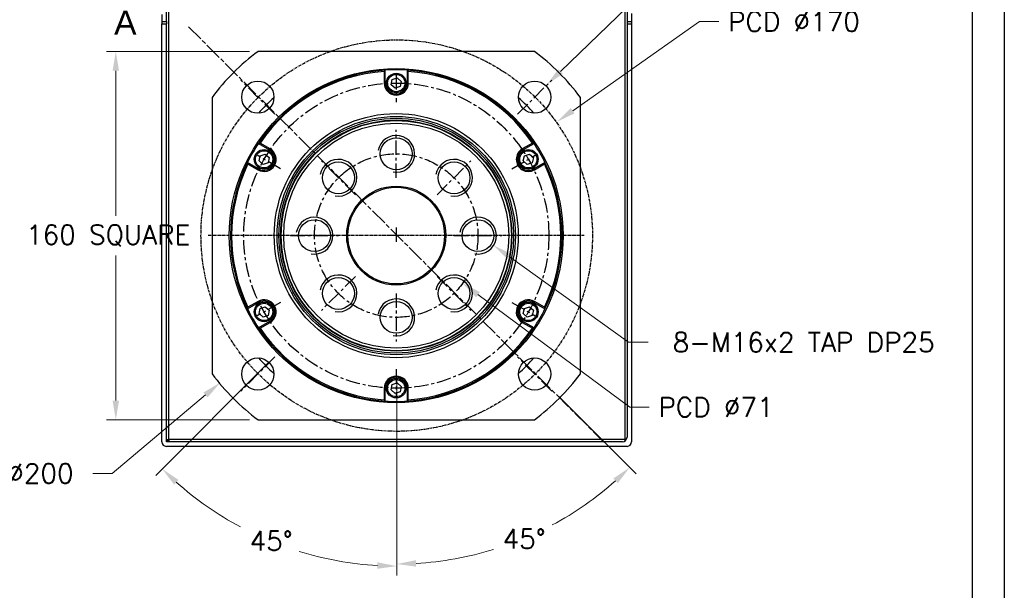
# Model space of a CAD drawing. Header units: inches. Extents: x 0 to 1685, y 0 to 1188.
# Tile 9 of 18: x 1254 to 1682, y 267 to 515. Entities that reach past the tile are written whole.
import ezdxf

# ---------------------------------------------------------------- set-up
doc = ezdxf.new("R2010")
doc.units = ezdxf.units.IN
doc.linetypes.add('CENTER', pattern=[2, 1.25, -0.25, 0.25, -0.25])
doc.linetypes.add('CHAIN', pattern=[0.3543, 0.2362, -0.0295, 0.0591, -0.0295])
doc.layers.add('ATA-CENTER', color=133, linetype='CENTER')
for name, color, linetype, lineweight in [('ATA-DIM', 8, 'Continuous', 25), ('ATA-SECTION', 3, 'CHAIN', 35), ('ATA-Thread', 3, 'Continuous', 25), ('Layer0000', 7, 'Continuous', 25)]:
    doc.layers.add(name, color=color, linetype=linetype, lineweight=lineweight)
doc.styles.get("Standard").update_dxf_attribs({"font": 'simplex.shx'})
doc.styles.add('레이블 문자 (ISO)', font='arial.ttf')
doc.dimstyles.new('ata_A1', dxfattribs={"dimtxt": 4.2, "dimasz": 4.2, "dimexe": 2, "dimexo": 2, "dimgap": 2, "dimtad": 0, "dimtih": 1, "dimtoh": 1, "dimdec": 6, "dimdsep": 46, "dimtxsty": 'Standard', "dimcen": 0, "dimclrd": 252, "dimclre": 252, "dimclrt": 4, "dimadec": 6, "dimazin": 2, "dimtfac": 1, "dimtdec": 6, "dimtofl": 0, "dimtmove": 0, "dimatfit": 3, "dimfxl": 0, "dimtolj": 1, "dimtzin": 0, "dimlwd": 0, "dimlwe": 0, "dimarcsym": 0})

# ---------------------------------------------------------------- blocks, each defined once
blk = doc.blocks.new('*D9568')
at = {"layer": 'ATA-DIM', "color": 252, "lineweight": 0}
for p, q in [((1294.57, 317.8), (1335.12, 351.84)), ((1286.15, 317.8), (1294.57, 317.8))]:
    blk.add_line(p, q, dxfattribs=at)
at = {"layer": 'ATA-DIM', "color": 252}
blk.add_solid([(1336.02, 350.76), (1334.22, 352.91), (1341.55, 357.24)], dxfattribs=at)
at = {"layer": 'Defpoints', "color": 0}
for p in [(1418.15, 421.52), (1341.55, 357.24)]:
    blk.add_point(p, dxfattribs=at)
at = {"layer": 'ATA-DIM', "color": 4, "insert": (1224.19, 322), "char_height": 8.4, "attachment_point": 1}
blk.add_mtext('\\A1;O.D %%C200', dxfattribs=at)
blk = doc.blocks.new('*D9564')
at = {"layer": 'ATA-DIM', "color": 252, "lineweight": 0}
for p, q in [((1362.64, 366.01), (1313.5, 316.87)), ((1418.15, 359.52), (1418.15, 273.52))]:
    blk.add_line(p, q, dxfattribs=at)
for start, end in [(228.3427, 241.8735), (252.9056, 266.6573)]:
    blk.add_arc((1418.15, 421.52), 144, start, end, dxfattribs=at)
at = {"layer": 'ATA-DIM', "color": 252}
for points in [[(1323.4, 314.95), (1321.48, 312.92), (1316.33, 319.7)], [(1409.71, 276.37), (1409.8, 279.17), (1418.15, 277.52)]]:
    blk.add_solid(points, dxfattribs=at)
at = {"layer": 'Defpoints', "color": 0}
for p in [(1418.15, 421.52), (1365.47, 368.84), (1418.15, 363.52), (1346.15, 296.81)]:
    blk.add_point(p, dxfattribs=at)
at = {"layer": 'ATA-DIM', "color": 4, "insert": (1354.27, 292.68), "char_height": 8.4, "attachment_point": 1}
blk.add_mtext('\\A1;45%%d', dxfattribs=at)
blk = doc.blocks.new('*D9563')
at = {"layer": 'ATA-DIM', "color": 252, "lineweight": 0}
for p, q in [((1354.15, 501.02), (1292.16, 501.02)), ((1296.16, 492.62), (1296.16, 429.6)), ((1296.16, 349.42), (1296.16, 412.44)), ((1354.15, 341.02), (1292.16, 341.02))]:
    blk.add_line(p, q, dxfattribs=at)
at = {"layer": 'ATA-DIM', "color": 252}
for points in [[(1297.56, 492.62), (1294.76, 492.62), (1296.16, 501.02)], [(1294.76, 349.42), (1297.56, 349.42), (1296.16, 341.02)]]:
    blk.add_solid(points, dxfattribs=at)
at = {"layer": 'Defpoints', "color": 0}
for p in [(1296.16, 501.02), (1358.15, 501.02), (1358.15, 341.02)]:
    blk.add_point(p, dxfattribs=at)
at = {"layer": 'ATA-DIM', "color": 4, "insert": (1257.18, 425.6), "char_height": 8.4, "attachment_point": 1}
blk.add_mtext('\\A1;160 SQUARE', dxfattribs=at)
blk = doc.blocks.new('*D9570')
at = {"layer": 'ATA-DIM', "color": 252, "lineweight": 0}
for p, q in [((1518.87, 374.7), (1466.97, 411.96)), ((1527.28, 374.7), (1518.87, 374.7))]:
    blk.add_line(p, q, dxfattribs=at)
at = {"layer": 'ATA-DIM', "color": 252}
blk.add_solid([(1467.79, 413.1), (1466.16, 410.82), (1460.15, 416.86)], dxfattribs=at)
at = {"layer": 'Defpoints', "color": 0}
for p in [(1447.15, 426.19), (1460.15, 416.86)]:
    blk.add_point(p, dxfattribs=at)
at = {"layer": 'ATA-DIM', "color": 4, "insert": (1594.87, 374.7), "char_height": 8.4, "attachment_point": 5}
blk.add_mtext('\\A1;8-M16x2 TAP DP25', dxfattribs=at)
blk = doc.blocks.new('*D9569')
at = {"layer": 'ATA-DIM', "color": 252, "lineweight": 0}
for p, q in [((1540.37, 541.66), (1489.33, 492.33)), ((1548.8, 541.66), (1540.37, 541.66))]:
    blk.add_line(p, q, dxfattribs=at)
at = {"layer": 'ATA-DIM', "color": 252}
blk.add_solid([(1488.36, 493.33), (1490.3, 491.32), (1483.29, 486.49)], dxfattribs=at)
at = {"layer": 'Defpoints', "color": 0}
for p in [(1483.29, 486.49), (1473.22, 476.76)]:
    blk.add_point(p, dxfattribs=at)
at = {"layer": 'ATA-DIM', "color": 4, "insert": (1591.77, 541.66), "char_height": 8.4, "attachment_point": 5}
blk.add_mtext('\\A1;4-%%c14 THRU', dxfattribs=at)
blk = doc.blocks.new('*D9565')
at = {"layer": 'ATA-DIM', "color": 252, "lineweight": 0}
for p, q in [((1418.15, 359.52), (1418.15, 274.44)), ((1488.51, 351.17), (1522.15, 317.52))]:
    blk.add_line(p, q, dxfattribs=at)
for start, end in [(298.1635, 311.6358), (273.3642, 287.0603)]:
    blk.add_arc((1418.15, 421.52), 143.08, start, end, dxfattribs=at)
at = {"layer": 'ATA-DIM', "color": 252}
for points in [[(1514.17, 313.57), (1512.25, 315.6), (1519.33, 320.35)], [(1426.51, 280.09), (1426.59, 277.29), (1418.15, 278.44)]]:
    blk.add_solid(points, dxfattribs=at)
at = {"layer": 'Defpoints', "color": 0}
for p in [(1418.15, 421.52), (1418.15, 363.52), (1485.68, 353.99), (1455.18, 283.32)]:
    blk.add_point(p, dxfattribs=at)
at = {"layer": 'ATA-DIM', "color": 4, "insert": (1464.13, 293.53), "char_height": 8.4, "attachment_point": 1}
blk.add_mtext('\\A1;45%%d', dxfattribs=at)
blk = doc.blocks.new('*D9567')
at = {"layer": 'ATA-DIM', "color": 252, "lineweight": 0}
for p, q in [((1519.39, 346.54), (1453.43, 395.39)), ((1527.79, 346.54), (1519.39, 346.54))]:
    blk.add_line(p, q, dxfattribs=at)
at = {"layer": 'ATA-DIM', "color": 252}
blk.add_solid([(1454.26, 396.52), (1452.6, 394.27), (1446.68, 400.39)], dxfattribs=at)
at = {"layer": 'Defpoints', "color": 0}
for p in [(1389.62, 442.65), (1446.68, 400.39)]:
    blk.add_point(p, dxfattribs=at)
at = {"layer": 'ATA-DIM', "color": 4, "insert": (1531.79, 350.74), "char_height": 8.4, "attachment_point": 1}
blk.add_mtext('\\A1;PCD %%c71', dxfattribs=at)
blk = doc.blocks.new('*D9566')
at = {"layer": 'ATA-DIM', "color": 252, "lineweight": 0}
for p, q in [((1549.62, 513.94), (1494.56, 475.24)), ((1558.02, 513.94), (1549.62, 513.94))]:
    blk.add_line(p, q, dxfattribs=at)
at = {"layer": 'ATA-DIM', "color": 252}
blk.add_solid([(1493.75, 476.38), (1495.36, 474.09), (1487.69, 470.41)], dxfattribs=at)
at = {"layer": 'Defpoints', "color": 0}
for p in [(1487.69, 470.41), (1348.62, 372.64)]:
    blk.add_point(p, dxfattribs=at)
at = {"layer": 'ATA-DIM', "color": 4, "insert": (1562.02, 518.14), "char_height": 8.4, "attachment_point": 1}
blk.add_mtext('\\A1;PCD %%c170', dxfattribs=at)
blk = doc.blocks.new('ata-Border-A1-002')
at = {"color": 253, "ltscale": 0.5}
blk.add_line((841, 594), (841, 0), dxfattribs=at)
blk.add_line((834, 585), (834, 9))

msp = doc.modelspace()

# ---------------------------------------------------------------- linework, layer by layer
for p, q in [((1477.9333116, 501.0223749), (1357.9333116, 501.0223749)), ((1412.6833116, 492.3293696), (1412.6833116, 487.2723749)), ((1413.1833116, 487.2723749), (1413.1833116, 492.86552)), ((1422.6833116, 492.86552), (1422.6833116, 487.2723749)), ((1423.1833116, 487.2723749), (1423.1833116, 492.3293696)), ((1415.7402976, 486.5484808), (1416.2098939, 488.8096337)), ((1416.2098939, 488.8096337), (1418.402908, 489.5335278)), ((1418.402908, 489.5335278), (1420.1263257, 487.996269)), ((1420.1263257, 487.996269), (1419.6567293, 485.7351161)), ((1413.1833116, 487.2723749), (1412.6833116, 487.2723749)), ((1417.4637153, 485.011222), (1415.7402976, 486.5484808)), ((1419.6567293, 485.7351161), (1417.4637153, 485.011222)), ((1422.6833116, 487.2723749), (1423.1833116, 487.2723749)), ((1337.9333116, 481.0223749), (1337.9333116, 361.0223749)), ((1497.9333116, 361.0223749), (1497.9333116, 481.0223749)), ((1358.0903229, 461.0575681), (1362.9341286, 458.2609956)), ((1363.1841286, 458.6940083), (1358.8046427, 461.2225056)), ((1362.9341286, 458.2609956), (1363.1841286, 458.6940083)), ((1477.0619805, 461.2225056), (1472.6824946, 458.6940083)), ((1472.9324946, 458.2609956), (1472.6824946, 458.6940083)), ((1472.9324946, 458.2609956), (1477.7763004, 461.0575681)), ((1358.3661146, 453.4234808), (1358.8357109, 455.6846337)), ((1360.0895323, 451.886222), (1358.3661146, 453.4234808)), ((1358.8357109, 455.6846337), (1361.028725, 456.4085278)), ((1361.028725, 456.4085278), (1362.7521427, 454.871269)), ((1362.7521427, 454.871269), (1362.2825463, 452.6101161)), ((1473.1144806, 453.4234808), (1473.5840769, 455.6846337)), ((1474.8378983, 451.886222), (1473.1144806, 453.4234808)), ((1473.5840769, 455.6846337), (1475.777091, 456.4085278)), ((1475.777091, 456.4085278), (1477.5005087, 454.871269)), ((1477.5005087, 454.871269), (1477.0309123, 452.6101161)), ((1358.1841286, 450.0337542), (1353.3403229, 452.8303268)), ((1353.5546427, 452.1292389), (1357.9341286, 449.6007415)), ((1358.1841286, 450.0337542), (1357.9341286, 449.6007415)), ((1362.2825463, 452.6101161), (1360.0895323, 451.886222)), ((1477.0309123, 452.6101161), (1474.8378983, 451.886222)), ((1482.5263004, 452.8303268), (1477.6824946, 450.0337542)), ((1477.6824946, 450.0337542), (1477.9324946, 449.6007415)), ((1477.9324946, 449.6007415), (1482.3119805, 452.1292389)), ((1353.3403229, 389.214423), (1358.1841286, 392.0109956)), ((1357.9341286, 392.4440083), (1353.5546427, 389.9155109)), ((1358.1841286, 392.0109956), (1357.9341286, 392.4440083)), ((1358.3661146, 387.1734808), (1358.8357109, 389.4346337)), ((1358.8357109, 389.4346337), (1361.028725, 390.1585278)), ((1361.028725, 390.1585278), (1362.7521427, 388.621269)), ((1473.1144806, 387.1734808), (1473.5840769, 389.4346337)), ((1473.5840769, 389.4346337), (1475.777091, 390.1585278)), ((1475.777091, 390.1585278), (1477.5005087, 388.621269)), ((1477.6824946, 392.0109956), (1477.9324946, 392.4440083)), ((1477.6824946, 392.0109956), (1482.5263004, 389.214423)), ((1482.3119805, 389.9155109), (1477.9324946, 392.4440083)), ((1360.0895323, 385.636222), (1358.3661146, 387.1734808)), ((1362.2825463, 386.3601161), (1360.0895323, 385.636222)), ((1362.7521427, 388.621269), (1362.2825463, 386.3601161)), ((1474.8378983, 385.636222), (1473.1144806, 387.1734808)), ((1477.0309123, 386.3601161), (1474.8378983, 385.636222)), ((1477.5005087, 388.621269), (1477.0309123, 386.3601161)), ((1362.9341286, 383.7837542), (1358.0903229, 380.9871817)), ((1358.8046427, 380.8222442), (1363.1841286, 383.3507415)), ((1362.9341286, 383.7837542), (1363.1841286, 383.3507415)), ((1472.9324946, 383.7837542), (1472.6824946, 383.3507415)), ((1472.6824946, 383.3507415), (1477.0619805, 380.8222442)), ((1477.7763004, 380.9871817), (1472.9324946, 383.7837542)), ((1415.7402976, 354.0484808), (1416.2098939, 356.3096337)), ((1416.2098939, 356.3096337), (1418.402908, 357.0335278)), ((1418.402908, 357.0335278), (1420.1263257, 355.496269)), ((1420.1263257, 355.496269), (1419.6567293, 353.2351161)), ((1412.6833116, 354.7723749), (1412.6833116, 349.7153802)), ((1413.1833116, 354.7723749), (1412.6833116, 354.7723749)), ((1413.1833116, 349.1792298), (1413.1833116, 354.7723749)), ((1417.4637153, 352.511222), (1415.7402976, 354.0484808)), ((1419.6567293, 353.2351161), (1417.4637153, 352.511222)), ((1422.6833116, 354.7723749), (1422.6833116, 349.1792298)), ((1422.6833116, 354.7723749), (1423.1833116, 354.7723749)), ((1423.1833116, 349.7153802), (1423.1833116, 354.7723749)), ((1357.9333116, 341.0223749), (1477.9333116, 341.0223749))]:
    msp.add_line(p, q)
for centre, radius in [((1417.9333116, 421.0223749), 72.5), ((1357.8292352, 481.1264513), 7), ((1417.9333116, 487.2723749), 4.25), ((1417.9333116, 487.2723749), 3.75), ((1478.037388, 481.1264513), 7), ((1417.9333116, 421.0223749), 53), ((1417.9333116, 421.0223749), 51.75), ((1417.9333116, 421.0223749), 51.000379), ((1417.9333116, 421.0223749), 50.2), ((1417.9333116, 421.0223749), 50), ((1417.9333116, 421.0223749), 48.8452995), ((1417.9333116, 456.5223749), 6.9175), ((1360.5591286, 454.1473749), 4.25), ((1360.5591286, 454.1473749), 3.75), ((1475.3074946, 454.1473749), 4.25), ((1475.3074946, 454.1473749), 3.75), ((1392.8310209, 446.1246656), 6.9175), ((1443.0356024, 446.1246656), 6.9175), ((1417.9333116, 421.0223749), 21.5), ((1417.9333116, 421.0223749), 21), ((1382.4333116, 421.0223749), 6.9175), ((1453.4333116, 421.0223749), 6.9175), ((1392.8310209, 395.9200842), 6.9175), ((1443.0356024, 395.9200842), 6.9175), ((1360.5591286, 387.8973749), 4.25), ((1360.5591286, 387.8973749), 3.75), ((1417.9333116, 385.5223749), 6.9175), ((1475.3074946, 387.8973749), 4.25), ((1475.3074946, 387.8973749), 3.75), ((1357.8292352, 360.9182985), 7), ((1478.037388, 360.9182985), 7), ((1417.9333116, 354.7723749), 4.25), ((1417.9333116, 354.7723749), 3.75)]:
    msp.add_circle(centre, radius)
for centre, radius, start, end in [((1417.9333116, 421.0223749), 100, 126.869897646, 143.130102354), ((1417.9333116, 421.0223749), 100, 36.869897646, 53.130102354), ((1417.9333116, 421.0223749), 72, 93.782677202, 146.217322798), ((1417.9333116, 421.0223749), 71.5, 94.210822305, 145.789177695), ((1417.9333116, 421.0223749), 72, 86.217322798, 93.782677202), ((1417.9333116, 421.0223749), 72, 33.782677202, 86.217322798), ((1417.9333116, 421.0223749), 71.5, 34.210822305, 85.789177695), ((1417.9333116, 487.2723749), 5.25, 180, 0), ((1417.9333116, 487.2723749), 4.75, 180, 0), ((1417.9333116, 421.0223749), 80, 131.595622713, 138.404377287), ((1417.9333116, 421.0223749), 80, 41.595622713, 48.404377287), ((1417.9333116, 421.0223749), 72, 146.217322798, 153.782677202), ((1360.5591286, 454.1473749), 5.25, 240, 60), ((1360.5591286, 454.1473749), 4.75, 240, 60), ((1475.3074946, 454.1473749), 5.25, 120, 300), ((1475.3074946, 454.1473749), 4.75, 120, 300), ((1417.9333116, 421.0223749), 72, 26.217322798, 33.782677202), ((1417.9333116, 421.0223749), 72, 153.782677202, 206.217322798), ((1417.9333116, 421.0223749), 71.5, 154.210822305, 205.789177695), ((1417.9333116, 421.0223749), 71.5, 334.210822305, 25.789177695), ((1417.9333116, 421.0223749), 72, 333.782677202, 26.217322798), ((1417.9333116, 421.0223749), 72, 206.217322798, 213.782677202), ((1360.5591286, 387.8973749), 5.25, 300, 120), ((1360.5591286, 387.8973749), 4.75, 300, 120), ((1475.3074946, 387.8973749), 5.25, 60, 240), ((1475.3074946, 387.8973749), 4.75, 60, 240), ((1417.9333116, 421.0223749), 72, 326.217322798, 333.782677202), ((1417.9333116, 421.0223749), 72, 213.782677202, 266.217322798), ((1417.9333116, 421.0223749), 71.5, 214.210822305, 265.789177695), ((1417.9333116, 421.0223749), 72, 273.782677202, 326.217322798), ((1417.9333116, 421.0223749), 71.5, 274.210822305, 325.789177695), ((1417.9333116, 421.0223749), 80, 221.595622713, 228.404377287), ((1417.9333116, 421.0223749), 80, 311.595622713, 318.404377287), ((1417.9333116, 421.0223749), 100, 216.869897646, 233.130102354), ((1417.9333116, 354.7723749), 5.25, 0, 180), ((1417.9333116, 354.7723749), 4.75, 0, 180), ((1417.9333116, 421.0223749), 100, 306.869897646, 323.130102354), ((1417.9333116, 421.0223749), 72, 266.217322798, 273.782677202)]:
    msp.add_arc(centre, radius, start, end)
for points in [[(1413.1833116, 492.86552), (1413.0164188, 492.6872285), (1412.8497487, 492.5085112), (1412.6833116, 492.3293696)], [(1422.6833116, 492.86552), (1422.8502044, 492.6872285), (1423.0168745, 492.5085112), (1423.1833116, 492.3293696)], [(1358.0903229, 461.0575681), (1358.3281743, 461.1129558), (1358.566283, 461.1679377), (1358.8046427, 461.2225056)], [(1477.0619805, 461.2225056), (1477.3003402, 461.1679377), (1477.538449, 461.1129558), (1477.7763004, 461.0575681)], [(1353.5546427, 452.1292389), (1353.4827201, 452.3629484), (1353.4112814, 452.5966476), (1353.3403229, 452.8303268)], [(1482.5263004, 452.8303268), (1482.4553418, 452.5966476), (1482.3839031, 452.3629484), (1482.3119805, 452.1292389)], [(1353.3403229, 389.214423), (1353.4112814, 389.4481022), (1353.4827201, 389.6818014), (1353.5546427, 389.9155109)], [(1482.3119805, 389.9155109), (1482.3839031, 389.6818014), (1482.4553418, 389.4481022), (1482.5263004, 389.214423)], [(1358.8046427, 380.8222442), (1358.566283, 380.8768121), (1358.3281743, 380.931794), (1358.0903229, 380.9871817)], [(1477.7763004, 380.9871817), (1477.538449, 380.931794), (1477.3003402, 380.8768121), (1477.0619805, 380.8222442)], [(1413.1833116, 349.1792298), (1413.0164188, 349.3575213), (1412.8497487, 349.5362386), (1412.6833116, 349.7153802)], [(1423.1833116, 349.7153802), (1423.0168745, 349.5362386), (1422.8502044, 349.3575213), (1422.6833116, 349.1792298)]]:
    msp.add_open_spline(points, degree=3)
at = {"layer": 'ATA-CENTER', "ltscale": 5}
for p, q in [((1365.2538564, 473.7018301), (1350.404614, 488.5510725)), ((1417.9333116, 490.7723749), (1417.9333116, 479.0223749)), ((1470.6127668, 473.7018301), (1485.4620092, 488.5510725)), ((1417.9333116, 446.1048749), (1417.9333116, 466.9398749)), ((1367.7038382, 450.0223749), (1357.5280397, 455.8973749)), ((1400.1973058, 438.7583807), (1385.464736, 453.4909505)), ((1435.6693175, 438.7583807), (1450.4018872, 453.4909505)), ((1468.162785, 450.0223749), (1478.3385835, 455.8973749)), ((1417.9333116, 424.5223749), (1417.9333116, 417.5223749)), ((1372.0158116, 421.0223749), (1392.8508116, 421.0223749)), ((1421.4333116, 421.0223749), (1414.4333116, 421.0223749)), ((1443.0158116, 421.0223749), (1463.8508116, 421.0223749)), ((1400.1973058, 403.2863691), (1385.464736, 388.5537993)), ((1435.6693175, 403.2863691), (1450.4018872, 388.5537993)), ((1417.9333116, 395.9398749), (1417.9333116, 375.1048749)), ((1367.7038382, 392.0223749), (1357.5280397, 386.1473749)), ((1468.162785, 392.0223749), (1478.3385835, 386.1473749)), ((1365.2538564, 368.3429197), (1350.404614, 353.4936773)), ((1485.4620092, 353.4936773), (1470.6127668, 368.3429197)), ((1417.9333116, 363.0223749), (1417.9333116, 351.2723749))]:
    msp.add_line(p, q, dxfattribs=at)
at = {"layer": 'ATA-CENTER'}
msp.add_line((1499.5759464, 421.0223749), (1336.2906769, 421.0223749), dxfattribs=at)
msp.add_circle((1418.1517564, 421.0223749), 85, dxfattribs=at)
at = {"layer": 'ATA-CENTER', "ltscale": 5}
for radius in [66.25, 35.5]:
    msp.add_circle((1417.9333116, 421.0223749), radius, dxfattribs=at)
at = {"layer": 'ATA-SECTION', "linetype": 'CHAIN', "ltscale": 31.884571}
msp.add_line((1327.7241354, 511.7315511), (1508.1424878, 331.3131987), dxfattribs=at)
at = {"layer": 'ATA-Thread'}
for centre in [(1417.9333116, 456.5223749), (1392.8310209, 446.1246656), (1443.0356024, 446.1246656), (1382.4333116, 421.0223749), (1453.4333116, 421.0223749), (1392.8310209, 395.9200842), (1443.0356024, 395.9200842), (1417.9333116, 385.5223749)]:
    msp.add_arc(centre, 8, 260, 170, dxfattribs=at)
at = {"layer": 'Layer0000', "color": 7, "linetype": 'Continuous', "lineweight": 25}
for p, q in [((1319.1517564, 332.5223749), (1319.1517564, 715.5223749)), ((1517.1517564, 715.5223749), (1517.1517564, 332.5223749)), ((1318.1517564, 514.0223749), (1318.1517564, 534.0223749)), ((1518.1517564, 534.0223749), (1518.1517564, 514.0223749)), ((1520.1517568, 517.5223749), (1520.1517568, 514.0223749)), ((1316.1517568, 517.0223749), (1316.1517568, 514.0223749)), ((1316.1517568, 514.0223749), (1316.1517568, 513.0223749)), ((1316.1517568, 514.0223749), (1318.1517568, 514.0223749)), ((1318.1517568, 514.0223749), (1318.1517568, 513.0223749)), ((1518.1517568, 514.0223749), (1518.1517568, 513.0223749)), ((1518.1517568, 514.0223749), (1520.1517568, 514.0223749)), ((1520.1517568, 514.0223749), (1520.1517568, 513.0223749)), ((1316.1517568, 513.0223749), (1318.1517568, 513.0223749)), ((1316.1517568, 331.5223749), (1316.1517568, 513.0223749)), ((1318.1517568, 331.5223749), (1318.1517568, 513.0223749)), ((1518.1517568, 513.0223749), (1520.1517568, 513.0223749)), ((1518.1517568, 513.0223749), (1518.1517568, 333.5223749)), ((1520.1517568, 513.0223749), (1520.1517568, 331.5223749)), ((1318.1517568, 332.5223749), (1319.1517564, 332.5223749)), ((1319.1517564, 331.5223749), (1318.1517568, 332.5223745)), ((1516.1517568, 331.5223749), (1318.1517568, 331.5223749)), ((1518.1517568, 329.5223749), (1318.1517568, 329.5223749)), ((1319.1517564, 332.5223749), (1319.1517564, 331.5223749)), ((1517.1517564, 332.5223749), (1319.1517564, 332.5223749)), ((1517.1517564, 332.5223749), (1517.1517564, 331.7903239)), ((1517.8838076, 332.5223749), (1517.1517564, 332.5223749))]:
    msp.add_line(p, q, dxfattribs=at)
for centre, start, end in [((1516.1517568, 333.5223749), 270, 0), ((1318.1517568, 331.5223749), 180, 270), ((1518.1517568, 331.5223749), 270, 0)]:
    msp.add_arc(centre, 2, start, end, dxfattribs=at)

# ---------------------------------------------------------------- block references
at = {"xscale": 2, "yscale": 2, "zscale": 2}
msp.add_blockref('ata-Border-A1-002', (0, 0), dxfattribs=at)

# ---------------------------------------------------------------- texts
at = {"layer": 'ATA-SECTION', "insert": (1295.3995092, 508.2388903), "char_height": 10.4999995, "attachment_point": 7, "style": '레이블 문자 (ISO)'}
msp.add_mtext('A', dxfattribs=at)

# ---------------------------------------------------------------- dimensions: what is measured, and where the dimension line sits
at = {"layer": 'ATA-DIM'}
for p1, p2, text, picture, middle in [((1473.2222042, 476.7620312), (1483.2894614, 486.4908714), '4-<> THRU', '*D9569', (1591.7729353, 541.6554496)), ((1348.6157274, 372.6374011), (1487.6877855, 470.4073487), 'PCD <>', '*D9566', (1592.2166838, 513.9443843)), ((1389.6240855, 442.6510755), (1446.6794274, 400.3936743), 'PCD <>', '*D9567', (1556.9923397, 346.5396686)), ((1447.1530486, 426.1878649), (1460.1504642, 416.8568849), '8-M16x2 TAP DP25', '*D9570', (1594.8655059, 374.7047451))]:
    dim = msp.add_diameter_dim_2p(p1=p1, p2=p2, text=text, dimstyle='ata_A1', override={"dimscale": 2, "dimtfac": 0.5}, dxfattribs=at)
    dim.commit()
    dim.dimension.update_dxf_attribs({"geometry": picture, "text_midpoint": middle, "dimtype": 163})
dim = msp.add_linear_dim(base=(1296.1568023, 501.0223749), p1=(1358.1517564, 341.0223749), p2=(1358.1517564, 501.0223749), angle=270, text='<> SQUARE', dimstyle='ata_A1', override={"dimscale": 2, "dimtfac": 0.5}, dxfattribs=at)
dim.commit()
dim.dimension.update_dxf_attribs({"geometry": '*D9563', "text_midpoint": (1296.1568023, 421.0223749), "dimtype": 160})
dim = msp.add_radius_dim(center=(1418.1517564, 421.5223749), mpoint=(1341.5537485, 357.2359442), text='O.D %%C200', dimstyle='ata_A1', override={"dimscale": 2, "dimtol": 0, "dimlim": 0, "dimtp": 0, "dimtm": 0, "dimtfac": 0.5, "dimtdec": 6, "dimtolj": 1, "dimtzin": 0}, dxfattribs=at)
dim.commit()
dim.dimension.update_dxf_attribs({"geometry": '*D9568', "text_midpoint": (1253.170476, 317.8042804), "dimtype": 164})
for base, p1, p2, override, picture, middle in [((1346.1517564, 296.8147168), (1365.4723012, 368.8429197), (1418.1517564, 363.5223749), {"dimscale": 2, "dimtol": 0, "dimlim": 0, "dimtp": 0, "dimtm": 0, "dimtfac": 0.5, "dimtdec": 6, "dimtolj": 1, "dimtzin": 0}, '*D9564', (1363.0453422, 288.4837222)), ((1455.1838614, 283.3166775), (1418.1517564, 363.5223749), (1485.680454, 353.9936773), {"dimscale": 2, "dimtfac": 0.5}, '*D9565', (1472.9065101, 289.3327061))]:
    dim = msp.add_angular_dim_3p(base=base, center=(1418.1517564, 421.5223749), p1=p1, p2=p2, dimstyle='ata_A1', override=override, dxfattribs=at)
    dim.commit()
    dim.dimension.update_dxf_attribs({"geometry": picture, "text_midpoint": middle, "dimtype": 165})

doc.saveas('drawing.dxf')
